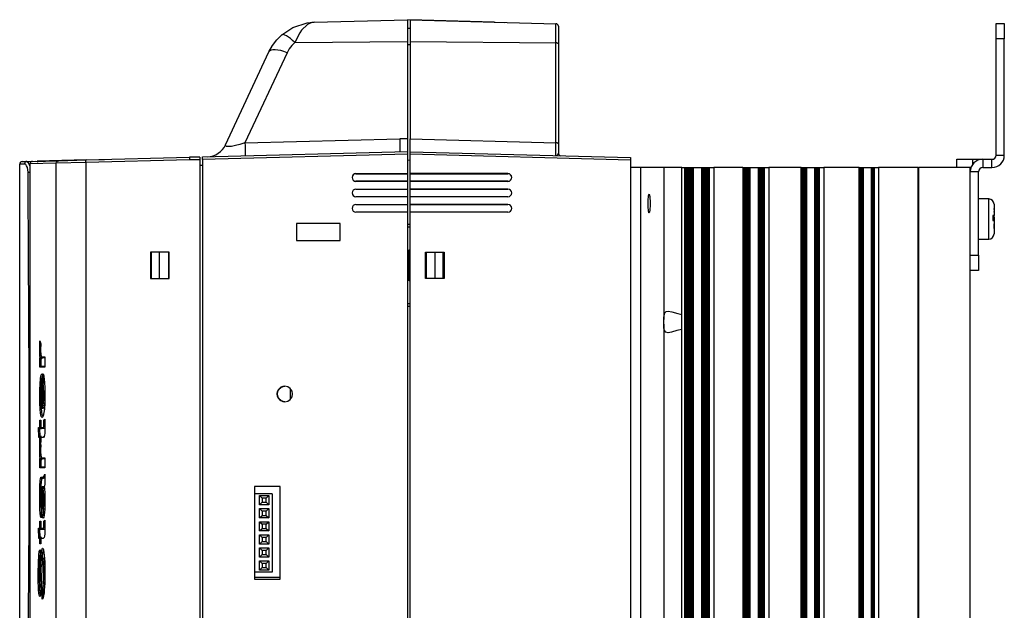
# Model space of a CAD drawing. Extents: x 59 to 422, y -194 to 264.
# Tile 12 of 12: x 231 to 422, y 150 to 264. Entities that reach past the tile are written whole.
import ezdxf

# ---------------------------------------------------------------- set-up
doc = ezdxf.new("R2010")
doc.units = 0
doc.layers.get('0').update_dxf_attribs({"linetype": 'CONTINUOUS'})

msp = doc.modelspace()

# ---------------------------------------------------------------- linework, layer by layer
at = {"color": 7, "linetype": 'CONTINUOUS'}
for p, q in [((288.31, 263.85), (306.4, 264.32)), ((306.4, 264.32), (306.4, 260.1)), ((309.2, 264.25), (306.4, 264.32)), ((306.9, 264.28), (335.21, 263.54)), ((306.9, 264.28), (306.9, 260.08)), ((309.2, 264.22), (309.2, 264.25)), ((323.22, 263.85), (309.2, 264.22)), ((306.4, 262.68), (306.9, 262.68)), ((323.22, 263.85), (325.2, 263.8)), ((335.21, 259.8), (335.21, 263.54)), ((335.7, 263.04), (335.7, 259.61)), ((420.7, 263.58), (422.3, 263.58)), ((420.7, 260.58), (420.7, 263.58)), ((422.3, 263.58), (422.3, 260.58)), ((284.52, 259.88), (306.4, 260.1)), ((306.4, 260.1), (306.4, 241.17)), ((306.9, 260.08), (335.21, 259.8)), ((306.9, 260.08), (306.9, 241.13)), ((422.3, 260.58), (420.7, 260.58)), ((420.7, 237.98), (420.7, 260.58)), ((422.3, 237.98), (422.3, 260.58)), ((306.4, 259.48), (306.9, 259.48)), ((335.21, 240.39), (335.21, 259.8)), ((335.7, 259.61), (335.7, 240.2)), ((271.08, 240), (279.51, 258.08)), ((283.03, 257.9), (274.85, 240.37)), ((274.85, 240.37), (304.9, 241.16)), ((306.4, 241.17), (304.9, 241.16)), ((304.9, 241.16), (304.9, 240.14)), ((306.4, 241.17), (306.4, 238.71)), ((306.9, 241.13), (335.21, 240.39)), ((306.9, 238.65), (306.9, 241.13)), ((304.9, 240.14), (304.9, 239.35)), ((304.9, 239.35), (304.9, 238.85)), ((335.7, 240.2), (335.7, 238.38)), ((243.97, 237.05), (264.1, 237.58)), ((244.1, 237.08), (247.1, 237.16)), ((247.1, 237.16), (247.1, 237.13)), ((247.1, 237.13), (247.59, 237.15)), ((266.1, 237.63), (264.1, 237.58)), ((266.1, 237.63), (266.1, 237.08)), ((266.6, 237.67), (306.4, 238.71)), ((306.4, 238.21), (266.6, 237.17)), ((266.6, 237.17), (266.6, 237.67)), ((266.6, 237.17), (266.6, 75.99)), ((304.9, 238.85), (304.9, 238.67)), ((306.4, 238.71), (306.4, 238.21)), ((306.4, 238.21), (306.4, 234.4)), ((306.9, 238.65), (349.7, 237.53)), ((306.9, 238.15), (306.9, 238.65)), ((306.9, 234.4), (306.9, 238.15)), ((349.7, 237.03), (306.9, 238.15)), ((349.7, 237.53), (349.7, 237.03)), ((413.1, 235.58), (413.1, 237.18)), ((413.1, 237.18), (416.1, 237.18)), ((416.1, 237.18), (418.1, 237.18)), ((416.1, 237.18), (416.1, 236.11)), ((418.1, 237.18), (418.1, 235.58)), ((418.1, 237.18), (419.9, 237.18)), ((419.9, 235.58), (419.9, 237.18)), ((420.7, 237.98), (422.3, 237.98)), ((231.1, 126.97), (231.1, 236.25)), ((231.59, 236.75), (232.5, 236.78)), ((232.5, 236.78), (234.12, 236.82)), ((238.2, 236.41), (233.1, 236.28)), ((233.1, 236.28), (233.1, 115.18)), ((233.59, 236.78), (238.68, 236.91)), ((244.1, 237.08), (234.52, 236.83)), ((234.52, 236.83), (234.53, 236.63)), ((243.97, 236.55), (238.2, 236.41)), ((238.2, 76.74), (238.2, 236.41)), ((238.68, 236.91), (243.97, 237.05)), ((264.1, 237.08), (243.97, 236.55)), ((243.97, 236.55), (243.97, 76.61)), ((244.1, 237.05), (244.1, 237.08)), ((266.1, 237.08), (264.1, 237.08)), ((266.1, 237.08), (266.1, 76.08)), ((266.6, 236.01), (266.1, 236)), ((306.4, 237.04), (306.9, 237.05)), ((349.7, 237.03), (349.7, 76.13)), ((351.7, 235.58), (349.7, 235.58)), ((351.7, 77.58), (351.7, 235.58)), ((356.16, 235.58), (351.7, 235.58)), ((356.16, 235.58), (356.16, 206.04)), ((359.66, 235.58), (356.16, 235.58)), ((359.66, 207.04), (359.66, 235.58)), ((359.66, 235.58), (360.18, 235.58)), ((360.18, 235.58), (360.18, 77.58)), ((360.18, 235.58), (360.36, 235.58)), ((360.36, 235.58), (360.36, 77.58)), ((360.36, 235.58), (360.53, 235.58)), ((360.53, 235.58), (360.53, 77.58)), ((360.53, 235.58), (360.71, 235.58)), ((360.71, 235.58), (360.71, 77.58)), ((360.71, 235.58), (360.88, 235.58)), ((360.88, 235.58), (360.88, 77.58)), ((360.88, 235.58), (361.06, 235.58)), ((361.06, 235.58), (361.06, 77.58)), ((361.06, 235.58), (361.23, 235.58)), ((361.23, 235.58), (361.23, 77.58)), ((361.23, 235.58), (361.4, 235.58)), ((361.4, 235.58), (361.4, 77.58)), ((361.4, 235.58), (361.58, 235.58)), ((361.58, 235.58), (361.58, 77.58)), ((361.58, 235.58), (361.83, 235.58)), ((361.83, 235.58), (361.83, 77.58)), ((361.83, 235.58), (361.88, 235.58)), ((361.88, 235.58), (361.88, 77.58)), ((361.88, 235.58), (363.47, 235.58)), ((363.47, 235.58), (363.47, 77.58)), ((363.47, 235.58), (363.77, 235.58)), ((363.77, 77.58), (363.77, 235.58)), ((363.77, 235.58), (363.91, 235.58)), ((363.91, 77.58), (363.91, 235.58)), ((363.91, 235.58), (364.08, 235.58)), ((364.08, 77.58), (364.08, 235.58)), ((364.08, 235.58), (364.26, 235.58)), ((364.26, 77.58), (364.26, 235.58)), ((364.26, 235.58), (364.43, 235.58)), ((364.43, 77.58), (364.43, 235.58)), ((364.43, 235.58), (364.61, 235.58)), ((364.61, 77.58), (364.61, 235.58)), ((364.61, 235.58), (364.78, 235.58)), ((364.78, 77.58), (364.78, 235.58)), ((364.78, 235.58), (364.95, 235.58)), ((364.95, 77.58), (364.95, 235.58)), ((364.95, 235.58), (365.08, 235.58)), ((365.08, 77.58), (365.08, 235.58)), ((365.08, 235.58), (365.92, 235.58)), ((365.92, 235.58), (365.92, 77.58)), ((371.53, 235.58), (365.92, 235.58)), ((371.53, 235.58), (371.53, 77.58)), ((371.53, 235.58), (371.71, 235.58)), ((371.71, 235.58), (371.71, 77.58)), ((371.71, 235.58), (371.88, 235.58)), ((371.88, 235.58), (371.88, 77.58)), ((371.88, 235.58), (372.06, 235.58)), ((372.06, 235.58), (372.06, 77.58)), ((372.06, 235.58), (372.23, 235.58)), ((372.23, 235.58), (372.23, 77.58)), ((372.23, 235.58), (372.4, 235.58)), ((372.4, 235.58), (372.4, 77.58)), ((372.4, 235.58), (372.58, 235.58)), ((372.58, 235.58), (372.58, 77.58)), ((372.58, 235.58), (372.83, 235.58)), ((372.83, 235.58), (372.83, 77.58)), ((372.83, 235.58), (372.88, 235.58)), ((372.88, 235.58), (372.88, 77.58)), ((372.88, 235.58), (374.47, 235.58)), ((374.47, 235.58), (374.47, 77.58)), ((374.47, 235.58), (374.77, 235.58)), ((374.77, 77.58), (374.77, 235.58)), ((374.77, 235.58), (374.91, 235.58)), ((374.91, 77.58), (374.91, 235.58)), ((374.91, 235.58), (375.08, 235.58)), ((375.08, 77.58), (375.08, 235.58)), ((375.08, 235.58), (375.26, 235.58)), ((375.26, 77.58), (375.26, 235.58)), ((375.26, 235.58), (375.43, 235.58)), ((375.43, 77.58), (375.43, 235.58)), ((375.43, 235.58), (375.61, 235.58)), ((375.61, 77.58), (375.61, 235.58)), ((375.61, 235.58), (375.74, 235.58)), ((375.74, 77.58), (375.74, 235.58)), ((375.74, 235.58), (376.58, 235.58)), ((376.58, 235.58), (376.58, 77.58)), ((382.84, 235.58), (376.58, 235.58)), ((382.84, 77.58), (382.84, 235.58)), ((382.88, 235.58), (382.84, 235.58)), ((382.88, 235.58), (382.88, 77.58)), ((382.88, 235.58), (383.06, 235.58)), ((383.06, 235.58), (383.06, 77.58)), ((383.06, 235.58), (383.23, 235.58)), ((383.23, 235.58), (383.23, 77.58)), ((383.23, 235.58), (383.4, 235.58)), ((383.4, 235.58), (383.4, 77.58)), ((383.4, 235.58), (383.58, 235.58)), ((383.58, 235.58), (383.58, 77.58)), ((383.58, 235.58), (383.83, 235.58)), ((383.83, 235.58), (383.83, 77.58)), ((383.83, 235.58), (383.88, 235.58)), ((383.88, 235.58), (383.88, 77.58)), ((383.88, 235.58), (385.47, 235.58)), ((385.47, 235.58), (385.47, 77.58)), ((385.47, 235.58), (385.77, 235.58)), ((385.77, 77.58), (385.77, 235.58)), ((385.77, 235.58), (385.91, 235.58)), ((385.91, 77.58), (385.91, 235.58)), ((385.91, 235.58), (386.08, 235.58)), ((386.08, 77.58), (386.08, 235.58)), ((386.08, 235.58), (386.26, 235.58)), ((386.26, 77.58), (386.26, 235.58)), ((386.26, 235.58), (386.4, 235.58)), ((386.4, 77.58), (386.4, 235.58)), ((386.4, 235.58), (387.24, 235.58)), ((387.24, 235.58), (387.24, 77.58)), ((394.1, 235.58), (387.24, 235.58)), ((394.1, 77.58), (394.1, 235.58)), ((394.1, 235.58), (394.23, 235.58)), ((394.23, 235.58), (394.23, 77.58)), ((394.23, 235.58), (394.4, 235.58)), ((394.4, 235.58), (394.4, 77.58)), ((394.4, 235.58), (394.58, 235.58)), ((394.58, 235.58), (394.58, 77.58)), ((394.58, 235.58), (394.83, 235.58)), ((394.83, 235.58), (394.83, 77.58)), ((394.83, 235.58), (394.88, 235.58)), ((394.88, 235.58), (394.88, 77.58)), ((394.88, 235.58), (396.47, 235.58)), ((396.47, 235.58), (396.47, 77.58)), ((396.47, 235.58), (396.77, 235.58)), ((396.77, 77.58), (396.77, 235.58)), ((396.77, 235.58), (396.91, 235.58)), ((396.91, 77.58), (396.91, 235.58)), ((396.91, 235.58), (397.06, 235.58)), ((397.06, 77.58), (397.06, 235.58)), ((397.06, 235.58), (397.89, 235.58)), ((397.89, 235.58), (397.89, 77.58)), ((405.54, 235.58), (397.89, 235.58)), ((405.54, 77.58), (405.54, 235.58)), ((405.54, 235.58), (405.7, 235.58)), ((405.7, 77.58), (405.7, 235.58)), ((415.7, 235.58), (405.7, 235.58)), ((415.7, 77.58), (415.7, 235.58)), ((415.84, 235.58), (415.7, 235.58)), ((418.1, 235.58), (419.9, 235.58)), ((296.4, 234.4), (306.4, 234.4)), ((296.4, 234.39), (296.4, 234.4)), ((296.4, 234.39), (306.4, 234.39)), ((306.4, 234.4), (306.4, 234.39)), ((306.4, 234.39), (306.4, 232.91)), ((325.9, 234.4), (306.9, 234.4)), ((306.9, 234.39), (306.9, 234.4)), ((306.9, 234.39), (325.9, 234.39)), ((306.9, 232.91), (306.9, 234.39)), ((325.9, 234.39), (325.9, 234.4)), ((417.3, 234.78), (415.7, 234.78)), ((415.7, 218.58), (415.7, 234.78)), ((417.3, 218.58), (417.3, 234.78)), ((296.4, 232.91), (296.4, 232.9)), ((306.4, 232.91), (296.4, 232.91)), ((306.4, 232.9), (296.4, 232.9)), ((296.4, 231.4), (306.4, 231.4)), ((296.4, 231.39), (296.4, 231.4)), ((296.4, 231.39), (306.4, 231.39)), ((306.4, 232.91), (306.4, 232.9)), ((306.4, 232.9), (306.4, 231.4)), ((306.4, 231.4), (306.4, 231.39)), ((306.4, 231.39), (306.4, 229.91)), ((306.9, 232.9), (306.9, 232.91)), ((325.9, 232.91), (306.9, 232.91)), ((306.9, 231.4), (306.9, 232.9)), ((325.9, 232.9), (306.9, 232.9)), ((325.9, 231.4), (306.9, 231.4)), ((306.9, 231.39), (306.9, 231.4)), ((306.9, 231.39), (325.9, 231.39)), ((306.9, 229.91), (306.9, 231.39)), ((325.9, 232.91), (325.9, 232.9)), ((325.9, 231.39), (325.9, 231.4)), ((296.4, 229.91), (296.4, 229.9)), ((306.4, 229.91), (296.4, 229.91)), ((306.4, 229.9), (296.4, 229.9)), ((306.4, 229.91), (306.4, 229.9)), ((306.4, 229.9), (306.4, 228.4)), ((306.9, 229.9), (306.9, 229.91)), ((325.9, 229.91), (306.9, 229.91)), ((306.9, 228.4), (306.9, 229.9)), ((325.9, 229.9), (306.9, 229.9)), ((325.9, 229.91), (325.9, 229.9)), ((419.3, 229.48), (417.3, 229.48)), ((419.3, 221.68), (419.3, 229.48)), ((296.4, 228.4), (306.4, 228.4)), ((296.4, 228.39), (296.4, 228.4)), ((296.4, 228.39), (306.4, 228.39)), ((306.4, 228.4), (306.4, 228.39)), ((306.4, 228.39), (306.4, 226.91)), ((325.9, 228.4), (306.9, 228.4)), ((306.9, 228.39), (306.9, 228.4)), ((306.9, 228.39), (325.9, 228.39)), ((306.9, 226.91), (306.9, 228.39)), ((325.9, 228.39), (325.9, 228.4)), ((420.3, 228.48), (420.3, 226.24)), ((420.3, 227.46), (420.3, 227.6)), ((296.4, 226.91), (296.4, 226.9)), ((306.4, 226.91), (296.4, 226.91)), ((306.4, 226.9), (296.4, 226.9)), ((306.4, 226.91), (306.4, 226.9)), ((306.4, 226.9), (306.4, 86.26)), ((306.9, 226.9), (306.9, 226.91)), ((325.9, 226.91), (306.9, 226.91)), ((306.9, 86.26), (306.9, 226.9)), ((325.9, 226.9), (306.9, 226.9)), ((325.9, 226.91), (325.9, 226.9)), ((420.07, 226.28), (420.07, 225.28)), ((420.07, 226.18), (420.3, 226.18)), ((420.07, 226.15), (420.3, 226.15)), ((420.07, 225.97), (420.3, 225.97)), ((420.3, 227.46), (420.3, 227.1)), ((420.3, 227.1), (420.3, 227.05)), ((420.3, 226.88), (420.3, 227.05)), ((420.3, 226.88), (420.3, 226.38)), ((420.3, 226.15), (420.3, 226.38)), ((420.3, 226.18), (420.3, 226.24)), ((420.3, 225.97), (420.3, 226.15)), ((420.3, 225.91), (420.3, 225.97)), ((420.3, 225.91), (420.3, 225.24)), ((293.34, 224.72), (284.84, 224.72)), ((284.84, 224.72), (284.84, 221.42)), ((293.34, 221.42), (293.34, 224.72)), ((306.4, 224.58), (306.9, 224.58)), ((306.4, 224.07), (306.9, 224.06)), ((420.3, 225.24), (420.3, 222.68)), ((420.3, 224.98), (420.3, 224.85)), ((420.3, 224.85), (420.3, 224.64)), ((420.3, 224.12), (420.3, 224.64)), ((420.3, 224.07), (420.3, 224.11)), ((420.3, 223.76), (420.3, 224.07)), ((420.3, 223.76), (420.3, 223.66)), ((284.84, 221.42), (293.34, 221.42)), ((417.3, 221.68), (419.3, 221.68)), ((260.1, 219.13), (256.5, 219.13)), ((256.5, 219.13), (256.5, 214.03)), ((256.7, 214.03), (256.7, 219.13)), ((258.2, 219.13), (258.2, 214.03)), ((260, 219.13), (260, 214.03)), ((260.1, 214.03), (260.1, 219.13)), ((306.7, 219.58), (306.9, 219.58)), ((306.7, 213.58), (306.7, 219.58)), ((306.9, 218.1), (306.7, 218.1)), ((309.9, 219.13), (313.5, 219.13)), ((309.9, 214.03), (309.9, 219.13)), ((310, 219.13), (310, 214.03)), ((311.8, 214.03), (311.8, 219.13)), ((313.3, 219.13), (313.3, 214.03)), ((313.5, 218.14), (313.3, 218.14)), ((313.5, 219.13), (313.5, 214.03)), ((415.7, 218.58), (417.3, 218.58)), ((417.3, 218.58), (417.3, 215.58)), ((306.7, 215.06), (306.9, 215.06)), ((313.3, 215.02), (313.5, 215.01)), ((417.3, 215.58), (415.7, 215.58)), ((256.5, 214.03), (260.1, 214.03)), ((306.9, 213.58), (306.7, 213.58)), ((313.5, 214.03), (309.9, 214.03)), ((306.9, 209.1), (306.4, 209.09)), ((306.9, 208.58), (306.4, 208.57)), ((359.66, 207.04), (359.7, 207.04)), ((359.7, 204.12), (359.7, 207.04)), ((356.16, 205.12), (356.16, 126.04)), ((359.7, 204.12), (359.66, 204.11)), ((359.66, 127.04), (359.66, 204.11)), ((235.04, 201.93), (235.21, 201.29)), ((235.2, 198.84), (235.19, 199.39)), ((235, 198.61), (235.08, 198.61)), ((235, 196.81), (235, 198.61)), ((235.22, 198.41), (235.2, 198.41)), ((235.2, 198.41), (235.2, 197.01)), ((235.2, 197.01), (235.22, 197.01)), ((235.34, 198.41), (235.22, 198.41)), ((235.22, 197.01), (235.97, 197.01)), ((235.27, 197.01), (235.27, 198.41)), ((235.33, 198.41), (235.34, 198.41)), ((235.39, 198.41), (235.34, 198.41)), ((235.43, 198.77), (235.97, 198.77)), ((235.97, 198.57), (235.63, 198.57)), ((235.97, 198.77), (235.97, 196.81)), ((235.97, 198.75), (235.97, 196.83)), ((235.97, 196.81), (235, 196.81)), ((235.52, 195.49), (235.52, 188.98)), ((235.52, 195.47), (235.52, 188.96)), ((235.63, 193.61), (235.65, 195.51)), ((235.34, 188.99), (235.34, 193.52)), ((235.84, 194.59), (235.83, 193.73)), ((235.83, 193.73), (235.84, 193.73)), ((235.9, 193.73), (235.84, 193.73)), ((283.7, 190.59), (283.7, 192.57)), ((235.54, 188.89), (235.54, 188.77)), ((235.54, 188.77), (235.56, 188.77)), ((235.61, 188.77), (235.56, 188.77)), ((235.61, 188.77), (235.61, 188.79)), ((235.7, 188.77), (235.72, 188.77)), ((235.75, 188.77), (235.72, 188.77)), ((235, 186.48), (235.18, 186.48)), ((235, 185.08), (235, 186.48)), ((235.18, 186.48), (235.18, 185.08)), ((235.18, 186.46), (235.18, 185.06)), ((235.78, 186.45), (235.97, 186.65)), ((234.72, 185.08), (235, 185.08)), ((234.82, 183.12), (234.72, 185.08)), ((234.95, 184.88), (234.93, 184.88)), ((234.93, 184.88), (235.01, 183.32)), ((235.22, 184.88), (234.95, 184.88)), ((235.08, 183.32), (235, 184.88)), ((235.18, 185.08), (235.67, 185.08)), ((235.2, 184.97), (235.2, 184.88)), ((235.2, 184.88), (235.22, 184.88)), ((235.27, 184.88), (235.22, 184.88)), ((235.27, 184.88), (235.27, 184.9)), ((235.87, 184.88), (235.36, 184.88)), ((235.92, 184.88), (235.87, 184.88)), ((235, 183.12), (234.82, 183.12)), ((235, 182.13), (235, 183.12)), ((235.03, 182.13), (235, 182.13)), ((235.01, 183.32), (235.03, 183.32)), ((235.03, 183.32), (235.22, 183.32)), ((235.18, 182.13), (235.06, 182.13)), ((235.06, 182.13), (235.2, 181.6)), ((235.12, 182.23), (235.18, 182.23)), ((235.18, 183.14), (235.18, 182.15)), ((235.18, 183.12), (235.18, 182.13)), ((235.67, 183.12), (235.18, 183.12)), ((235.22, 183.32), (235.2, 183.32)), ((235.2, 183.32), (235.2, 183.23)), ((235.27, 183.32), (235.22, 183.32)), ((235.27, 183.3), (235.27, 183.32)), ((235, 179.01), (235.08, 179.01)), ((235, 177.21), (235, 179.01)), ((235.22, 178.81), (235.2, 178.81)), ((235.2, 178.81), (235.2, 177.41)), ((235.34, 178.81), (235.22, 178.81)), ((235.27, 177.41), (235.27, 178.81)), ((235.33, 178.81), (235.34, 178.81)), ((235.39, 178.81), (235.34, 178.81)), ((235.43, 179.16), (235.97, 179.16)), ((235.97, 178.96), (235.63, 178.96)), ((235.97, 179.16), (235.97, 177.21)), ((235.97, 179.14), (235.97, 177.23)), ((235.97, 177.21), (235, 177.21)), ((235.2, 177.41), (235.22, 177.41)), ((235.22, 177.41), (235.97, 177.41)), ((235.97, 176.01), (235.97, 174.04)), ((235.97, 175.97), (235.97, 174.05)), ((235.33, 175.43), (235.52, 175.43)), ((235.39, 175.16), (235.39, 175.16)), ((235.44, 175.16), (235.39, 175.16)), ((235.72, 175.23), (235.53, 175.23)), ((235.77, 175.23), (235.72, 175.23)), ((235.56, 173.52), (235.51, 173.52)), ((235.54, 173.51), (235.52, 173.51)), ((235.52, 173.51), (235.52, 173.4)), ((235.53, 173.31), (235.52, 173.32)), ((235.59, 173.51), (235.54, 173.51)), ((235.7, 173.52), (235.68, 173.52)), ((235.68, 173.52), (235.73, 173.51)), ((235.74, 173.52), (235.7, 173.52)), ((235.78, 173.51), (235.73, 173.51)), ((235.73, 173.51), (235.73, 173.51)), ((235.78, 173.51), (235.74, 173.52)), ((235.85, 173.28), (235.85, 173.28)), ((276.7, 173.58), (276.7, 155.58)), ((281.7, 173.58), (276.7, 173.58)), ((280.1, 172.2), (276.7, 172.2)), ((280.1, 172.2), (280.1, 156.96)), ((281.7, 155.58), (281.7, 173.58)), ((277.69, 171.83), (279.49, 171.83)), ((277.69, 170.03), (277.69, 171.83)), ((278.19, 171.33), (277.69, 171.83)), ((277.69, 170.03), (278.19, 170.53)), ((278.99, 171.33), (278.19, 171.33)), ((278.19, 171.33), (278.19, 170.53)), ((278.19, 170.53), (278.99, 170.53)), ((278.99, 171.33), (279.49, 171.83)), ((278.99, 170.53), (278.99, 171.33)), ((279.49, 170.03), (278.99, 170.53)), ((279.49, 171.83), (279.49, 170.03)), ((235.3, 169.46), (235.28, 167.51)), ((235.92, 169.16), (235.87, 169.16)), ((235.87, 169.16), (235.87, 169.16)), ((279.49, 170.03), (277.69, 170.03)), ((277.69, 169.29), (279.49, 169.29)), ((277.69, 167.49), (277.69, 169.29)), ((277.69, 169.29), (278.19, 168.79)), ((278.99, 168.79), (278.19, 168.79)), ((278.19, 168.79), (278.19, 167.99)), ((278.99, 168.79), (279.49, 169.29)), ((278.99, 167.99), (278.99, 168.79)), ((279.49, 169.29), (279.49, 167.49)), ((235, 166.87), (235.18, 166.87)), ((235, 165.47), (235, 166.87)), ((235.18, 166.87), (235.18, 165.47)), ((235.18, 166.86), (235.18, 165.46)), ((235.78, 166.85), (235.97, 167.05)), ((277.69, 167.49), (278.19, 167.99)), ((279.49, 167.49), (277.69, 167.49)), ((277.69, 166.75), (279.49, 166.75)), ((277.69, 164.95), (277.69, 166.75)), ((277.69, 166.75), (278.19, 166.25)), ((278.19, 167.99), (278.99, 167.99)), ((278.99, 167.99), (279.49, 167.49)), ((278.99, 166.25), (279.49, 166.75)), ((279.49, 166.75), (279.49, 164.95)), ((234.72, 165.47), (235, 165.47)), ((234.82, 163.52), (234.72, 165.47)), ((234.95, 165.27), (234.93, 165.27)), ((234.93, 165.27), (235.01, 163.72)), ((235.22, 165.27), (234.95, 165.27)), ((235.08, 163.72), (235, 165.27)), ((235.18, 165.47), (235.67, 165.47)), ((235.2, 165.36), (235.2, 165.27)), ((235.2, 165.27), (235.22, 165.27)), ((235.27, 165.27), (235.22, 165.27)), ((235.27, 165.27), (235.27, 165.29)), ((235.87, 165.27), (235.36, 165.27)), ((235.92, 165.27), (235.87, 165.27)), ((277.69, 164.95), (278.19, 165.45)), ((279.49, 164.95), (277.69, 164.95)), ((278.99, 166.25), (278.19, 166.25)), ((278.19, 166.25), (278.19, 165.45)), ((278.19, 165.45), (278.99, 165.45)), ((278.99, 165.45), (278.99, 166.25)), ((278.99, 165.45), (279.49, 164.95)), ((235, 163.52), (234.82, 163.52)), ((235, 162.43), (235, 163.52)), ((235.01, 163.72), (235.03, 163.72)), ((235.03, 163.72), (235.22, 163.72)), ((235.18, 163.54), (235.18, 162.45)), ((235.18, 163.52), (235.18, 162.43)), ((235.67, 163.52), (235.18, 163.52)), ((235.22, 163.72), (235.2, 163.72)), ((235.2, 163.72), (235.2, 163.63)), ((235.27, 163.72), (235.22, 163.72)), ((235.27, 163.7), (235.27, 163.72)), ((277.69, 164.21), (279.49, 164.21)), ((277.69, 162.41), (277.69, 164.21)), ((277.69, 164.21), (278.19, 163.71)), ((277.69, 162.41), (278.19, 162.91)), ((278.99, 163.71), (278.19, 163.71)), ((278.19, 163.71), (278.19, 162.91)), ((278.19, 162.91), (278.99, 162.91)), ((278.99, 163.71), (279.49, 164.21)), ((278.99, 162.91), (278.99, 163.71)), ((278.99, 162.91), (279.49, 162.41)), ((279.49, 164.21), (279.49, 162.41)), ((235.18, 162.43), (235, 162.43)), ((235.06, 161.29), (235.06, 159.19)), ((235.06, 161.27), (235.06, 159.2)), ((279.49, 162.41), (277.69, 162.41)), ((277.69, 161.67), (279.49, 161.67)), ((277.69, 159.87), (277.69, 161.67)), ((277.69, 161.67), (278.19, 161.17)), ((278.99, 161.17), (278.19, 161.17)), ((278.19, 161.17), (278.19, 160.37)), ((278.99, 161.17), (279.49, 161.67)), ((278.99, 160.37), (278.99, 161.17)), ((279.49, 161.67), (279.49, 159.87)), ((235.44, 159.28), (235.44, 159.28)), ((235.82, 159.67), (235.77, 159.67)), ((235.77, 159.67), (235.77, 159.67)), ((277.69, 159.87), (278.19, 160.37)), ((279.49, 159.87), (277.69, 159.87)), ((277.69, 159.13), (279.49, 159.13)), ((277.69, 157.33), (277.69, 159.13)), ((277.69, 159.13), (278.19, 158.63)), ((278.19, 160.37), (278.99, 160.37)), ((278.99, 160.37), (279.49, 159.87)), ((278.99, 158.63), (279.49, 159.13)), ((279.49, 159.13), (279.49, 157.33)), ((280.1, 156.96), (276.7, 156.96)), ((277.69, 157.33), (278.19, 157.83)), ((279.49, 157.33), (277.69, 157.33)), ((278.99, 158.63), (278.19, 158.63)), ((278.19, 158.63), (278.19, 157.83)), ((278.19, 157.83), (278.99, 157.83)), ((278.99, 157.83), (278.99, 158.63)), ((278.99, 157.83), (279.49, 157.33)), ((276.7, 155.97), (281.7, 155.97)), ((276.7, 155.58), (281.7, 155.58)), ((235.25, 154.07), (235.2, 154.07)), ((235.2, 154.07), (235.2, 154.07)), ((235.29, 154.51), (235.29, 154.51)), ((235.47, 151.69), (235.47, 153.78)), ((235.68, 153.61), (235.66, 153.61)), ((235.66, 153.61), (235.66, 151.89)), ((235.74, 153.61), (235.68, 153.61))]:
    msp.add_line(p, q, dxfattribs=at)
at = {"color": 7, "linetype": 'CONTINUOUS', "flags": 128}
for points in [[(281.99, 261.38), (284.15, 262.82), (286.9, 263.71), (287.51, 263.79), (287.97, 263.83), (288.16, 263.84), (288.25, 263.84), (288.29, 263.85), (288.31, 263.85)], [(288.31, 263.85), (288.3, 263.85), (287.83, 263.78), (286.96, 263.38), (285.82, 262.26), (285.49, 261.79), (284.52, 259.88)], [(279.51, 258.08), (280.18, 259.29), (281.01, 260.4), (281.99, 261.38)], [(284.52, 259.88), (284.09, 260.28), (283.67, 260.64), (283.28, 260.94), (282.93, 261.17), (282.61, 261.34), (282.35, 261.43), (282.14, 261.44), (281.99, 261.38)], [(283.03, 257.9), (282.4, 258.12), (281.79, 258.3), (281.22, 258.41), (280.71, 258.47), (280.27, 258.46), (279.92, 258.39), (279.66, 258.26), (279.51, 258.08)], [(284.52, 259.88), (283.93, 259.29), (283.43, 258.63), (283.03, 257.9)], [(335.7, 259.61), (335.69, 259.65), (335.66, 259.69), (335.62, 259.72), (335.56, 259.75), (335.48, 259.77), (335.4, 259.79), (335.31, 259.8), (335.21, 259.8)], [(274.85, 240.37), (273.88, 240.07), (273, 239.85), (272.25, 239.7), (271.67, 239.65), (271.27, 239.68), (271.07, 239.8), (271.08, 240)], [(274.85, 240.37), (274.86, 239.84), (274.87, 239.36), (274.87, 238.93), (274.87, 238.57), (274.87, 238.27), (274.87, 238.06), (274.86, 237.93), (274.85, 237.89)], [(335.21, 237.91), (335.21, 237.98), (335.21, 238.21), (335.22, 238.58), (335.21, 239.08), (335.21, 239.69), (335.21, 240.39)], [(335.7, 240.2), (335.69, 240.24), (335.66, 240.27), (335.62, 240.3), (335.56, 240.33), (335.48, 240.36), (335.4, 240.37), (335.31, 240.38), (335.21, 240.39)], [(264.1, 237.58), (264.1, 237.54), (264.1, 237.43), (264.1, 237.27), (264.1, 237.08)], [(335.21, 237.91), (335.22, 237.91), (335.25, 237.91), (335.39, 237.94), (335.62, 238.14), (335.7, 238.38)], [(232.04, 236.27), (231.53, 236.26), (231.37, 236.26), (231.3, 236.26), (231.13, 236.25), (231.1, 236.25)], [(232.5, 236.78), (232.41, 236.77), (232.32, 236.74), (232.24, 236.69), (232.17, 236.63), (232.12, 236.55), (232.07, 236.46), (232.05, 236.37), (232.04, 236.27)], [(232.74, 234.66), (232.7, 235.13), (232.6, 235.56), (232.45, 235.91), (232.26, 236.17), (232.04, 236.27)], [(232.5, 236.78), (232.71, 236.63), (232.89, 236.29), (233.04, 235.82), (233.1, 235.46)], [(238.2, 236.41), (238.21, 236.51), (238.24, 236.6), (238.28, 236.69), (238.34, 236.76), (238.41, 236.82), (238.5, 236.87), (238.59, 236.9), (238.68, 236.91)], [(243.97, 236.55), (243.97, 236.65), (243.97, 236.74), (243.97, 236.83), (243.97, 236.9), (243.97, 236.97), (243.97, 237.01), (243.97, 237.04), (243.97, 237.05)], [(232.72, 86.7), (232.71, 92.97), (232.69, 99.16), (232.67, 105.19), (232.64, 113.79), (232.65, 122.26), (232.69, 130.75), (232.75, 139.42), (232.83, 148.4), (232.88, 157.55), (232.92, 166.82), (232.93, 176.16), (232.93, 185.94), (232.92, 195.68), (232.88, 205.32), (232.8, 220.03), (232.78, 223.66), (232.77, 227.28), (232.76, 230.92), (232.74, 234.66)], [(233.1, 234.64), (233.04, 234.64), (232.98, 234.64), (232.92, 234.64), (232.86, 234.65), (232.81, 234.65), (232.77, 234.65), (232.74, 234.66)], [(353.14, 228.58), (353.14, 228.89), (353.15, 229.19), (353.16, 229.48), (353.18, 229.74), (353.21, 229.96), (353.23, 230.14), (353.26, 230.27), (353.3, 230.35), (353.33, 230.38), (353.36, 230.35), (353.39, 230.27), (353.42, 230.14), (353.45, 229.96), (353.47, 229.74), (353.49, 229.48), (353.51, 229.19), (353.51, 228.89), (353.52, 228.58), (353.51, 228.27), (353.51, 227.96), (353.49, 227.68), (353.47, 227.42), (353.45, 227.2), (353.42, 227.02), (353.39, 226.89), (353.36, 226.81), (353.33, 226.78), (353.3, 226.81), (353.26, 226.89), (353.23, 227.02), (353.21, 227.2), (353.18, 227.42), (353.16, 227.68), (353.15, 227.96), (353.14, 228.27), (353.14, 228.58)], [(420.3, 226.24), (420.29, 226.25), (420.23, 226.26), (420.07, 226.28)], [(420.07, 225.88), (420.09, 225.88), (420.25, 225.89), (420.3, 225.91)], [(420.07, 225.28), (420.13, 225.28), (420.23, 225.27), (420.3, 225.25), (420.3, 225.24)], [(356.16, 206.04), (356.17, 206.32), (356.23, 206.92), (356.38, 207.36), (356.63, 207.61), (357, 207.68), (357.71, 207.56), (358.89, 207.2), (359.66, 207.04)], [(356.16, 205.12), (356.16, 205.42), (356.16, 205.73), (356.16, 206.04)], [(359.66, 204.11), (358.69, 203.9), (357.69, 203.6), (357.01, 203.48), (356.6, 203.57), (356.33, 203.89), (356.21, 204.36), (356.17, 204.95), (356.16, 205.12)], [(234.99, 200.22), (234.99, 200.58), (235, 201.03), (235.01, 201.42), (235.03, 201.79), (235.04, 201.93)], [(235.21, 201.29), (235.19, 200.96), (235.18, 200.91), (235.17, 200.63), (235.16, 200.32), (235.16, 200.16)], [(235.08, 198.61), (235.03, 199), (235, 199.56), (234.99, 200.15), (234.99, 200.22)], [(234.99, 200.22), (234.99, 200.22), (234.99, 200.22), (235.02, 200.22), (235.06, 200.22), (235.12, 200.22), (235.19, 200.22)], [(235.16, 200.16), (235.16, 200.14), (235.17, 199.77), (235.19, 199.45), (235.23, 199.12), (235.26, 199)], [(235.24, 199.07), (235.28, 198.72), (235.33, 198.41)], [(235.26, 199), (235.28, 198.94), (235.34, 198.82), (235.39, 198.78), (235.43, 198.77)], [(235.28, 198.91), (235.3, 198.84), (235.48, 198.61), (235.55, 198.59)], [(235, 198.61), (235, 198.61), (235.01, 198.58), (235.05, 198.5), (235.1, 198.45), (235.15, 198.43), (235.2, 198.41)], [(235, 196.81), (235, 196.81), (235.01, 196.85), (235.05, 196.93), (235.1, 196.97), (235.15, 197), (235.2, 197.01)], [(235.08, 198.61), (235.08, 198.61), (235.11, 198.54), (235.22, 198.45), (235.28, 198.42), (235.31, 198.42), (235.33, 198.41)], [(235.39, 198.41), (235.34, 198.74), (235.33, 198.8)], [(235.63, 198.57), (235.57, 198.58), (235.51, 198.61), (235.46, 198.66), (235.44, 198.72), (235.43, 198.74), (235.43, 198.77)], [(235.97, 198.77), (235.97, 198.77), (235.97, 198.75)], [(234.99, 191.31), (235, 192.29), (235.05, 193.53), (235.13, 194.52), (235.15, 194.68), (235.28, 195.27), (235.46, 195.5)], [(235.52, 195.13), (235.48, 195.08), (235.35, 194.51), (235.33, 194.36), (235.25, 193.42), (235.23, 193.04)], [(235.46, 195.5), (235.47, 195.5), (235.48, 195.5), (235.5, 195.49), (235.52, 195.49)], [(235.46, 195.5), (235.46, 195.48), (235.47, 195.46), (235.49, 195.39), (235.52, 195.36)], [(235.52, 195.49), (235.52, 195.49), (235.52, 195.47)], [(235.65, 195.51), (235.77, 195.08), (235.88, 194.33), (235.91, 193.96), (235.97, 192.65), (235.99, 191.39)], [(235.97, 196.81), (235.97, 196.81), (235.97, 196.83)], [(235.34, 193.52), (235.29, 193.39), (235.23, 193.03)], [(235.32, 193.48), (235.35, 193.92), (235.44, 194.68), (235.52, 195.01)], [(235.54, 193.74), (235.48, 193.73), (235.44, 193.7), (235.39, 193.65), (235.34, 193.55), (235.34, 193.52), (235.34, 193.52)], [(235.83, 193.73), (235.77, 193.72), (235.72, 193.7), (235.67, 193.68), (235.64, 193.64), (235.63, 193.61), (235.63, 193.61)], [(235.78, 191.42), (235.78, 191.9), (235.75, 192.69), (235.71, 193.19), (235.63, 193.61)], [(235.47, 187.01), (235.29, 187.23), (235.16, 187.82), (235.07, 188.63), (235.01, 189.77), (234.99, 191.05), (234.99, 191.31)], [(234.99, 191.31), (234.99, 191.31), (234.99, 191.31), (235.02, 191.31), (235.06, 191.31), (235.12, 191.31), (235.16, 191.31)], [(235.23, 193.03), (235.23, 193.02), (235.18, 192.4), (235.18, 192.24), (235.16, 191.3)], [(235.16, 191.3), (235.16, 190.83), (235.19, 190.12), (235.23, 189.51), (235.28, 189.14), (235.34, 188.99)], [(235.99, 191.39), (235.96, 189.77), (235.89, 188.63), (235.81, 187.95), (235.67, 187.29), (235.61, 187.14), (235.47, 187.01)], [(235.52, 188.98), (235.59, 189.09), (235.67, 189.42), (235.72, 189.79), (235.76, 190.41), (235.78, 191.14), (235.78, 191.42)], [(235.98, 191.42), (235.98, 191.12), (235.96, 190.33), (235.92, 189.65), (235.87, 189.26), (235.79, 188.9), (235.7, 188.77)], [(235.98, 191.42), (235.92, 191.42), (235.86, 191.42), (235.81, 191.42), (235.79, 191.42), (235.78, 191.42), (235.78, 191.42)], [(282.59, 190.08), (282.25, 190.12), (281.79, 190.31), (281.41, 190.65), (281.17, 191.09), (281.09, 191.59), (281.18, 192.08), (281.42, 192.52), (281.8, 192.86), (282.27, 193.04), (282.59, 193.08)], [(282.59, 190.08), (283.16, 190.19), (283.65, 190.52), (283.98, 191), (284.09, 191.58), (283.98, 192.15), (283.65, 192.64), (283.16, 192.96), (282.59, 193.08)], [(235.23, 189.51), (235.27, 188.76), (235.36, 187.98), (235.49, 187.42), (235.67, 187.21), (235.67, 187.21), (235.67, 187.21)], [(235.72, 187.21), (235.54, 187.43), (235.42, 187.99), (235.32, 188.96), (235.32, 189.04)], [(235.54, 188.77), (235.48, 188.78), (235.44, 188.81), (235.38, 188.86), (235.34, 188.95), (235.34, 188.99), (235.34, 188.99)], [(235.52, 188.98), (235.52, 188.98), (235.53, 188.91), (235.56, 188.84), (235.61, 188.79), (235.65, 188.77), (235.7, 188.77)], [(235, 186.48), (235, 186.48), (235.01, 186.44), (235.05, 186.36), (235.1, 186.31), (235.15, 186.29), (235.18, 186.28)], [(235.18, 186.48), (235.18, 186.48), (235.18, 186.46)], [(235.67, 185.08), (235.69, 185.08), (235.72, 185.09), (235.75, 185.12), (235.76, 185.17), (235.76, 185.18), (235.77, 185.27), (235.78, 185.39), (235.78, 185.67)], [(235.78, 185.67), (235.78, 185.79), (235.78, 185.96), (235.78, 186.12), (235.78, 186.28), (235.78, 186.45)], [(235.98, 186.28), (235.92, 186.29), (235.87, 186.31), (235.82, 186.36), (235.78, 186.43), (235.78, 186.45), (235.78, 186.45)], [(235.98, 185.67), (235.92, 185.67), (235.86, 185.67), (235.81, 185.67), (235.79, 185.67), (235.78, 185.67), (235.78, 185.67)], [(235.97, 186.65), (235.98, 186.26), (235.98, 186.23), (235.98, 185.92), (235.99, 185.63), (235.99, 185.33)], [(234.72, 185.08), (234.72, 185.08), (234.74, 185.02), (234.8, 184.94), (234.85, 184.9), (234.89, 184.88), (234.93, 184.88)], [(235, 185.08), (235, 185.07), (235.01, 185.04), (235.05, 184.96), (235.1, 184.91), (235.15, 184.89), (235.2, 184.88)], [(235.18, 185.08), (235.18, 185.07), (235.18, 185.01), (235.22, 184.94), (235.26, 184.9), (235.3, 184.88), (235.36, 184.88)], [(235.99, 185.33), (235.98, 184.56), (235.95, 183.98), (235.91, 183.54), (235.86, 183.29), (235.75, 183.14), (235.67, 183.12)], [(235.87, 184.88), (235.81, 184.89), (235.75, 184.92), (235.7, 184.97), (235.68, 185.03), (235.68, 185.04), (235.67, 185.08)], [(235.98, 185.31), (235.97, 185.16), (235.96, 185.02), (235.96, 185), (235.95, 184.93), (235.92, 184.89), (235.88, 184.88), (235.87, 184.88)], [(234.82, 183.12), (234.82, 183.12), (234.83, 183.18), (234.86, 183.24), (234.91, 183.28), (234.96, 183.31), (235.01, 183.32)], [(234.99, 180.62), (234.99, 180.95), (235, 181.42), (235.02, 181.84), (235.03, 182.13)], [(235, 183.12), (235, 183.12), (235.01, 183.16), (235.05, 183.23), (235.1, 183.28), (235.15, 183.31), (235.2, 183.32)], [(235, 182.13), (235, 182.13), (235.01, 182.15), (235.04, 182.2), (235.08, 182.22), (235.12, 182.23)], [(235.03, 182.13), (235.03, 182.13), (235.05, 182.17)], [(235.36, 183.32), (235.3, 183.31), (235.26, 183.3), (235.22, 183.26), (235.18, 183.19), (235.18, 183.12), (235.18, 183.12)], [(235.18, 182.15), (235.18, 182.13), (235.18, 182.13)], [(235.87, 183.32), (235.8, 183.31), (235.74, 183.28), (235.7, 183.23), (235.67, 183.12)], [(235.08, 179.01), (235.03, 179.4), (235, 179.95), (234.99, 180.54), (234.99, 180.62)], [(235.19, 180.62), (235.12, 180.62), (235.06, 180.62), (235.02, 180.62), (234.99, 180.62), (234.99, 180.62), (234.99, 180.62)], [(235.2, 181.6), (235.19, 181.37), (235.17, 181.07), (235.16, 180.76), (235.16, 180.56)], [(235.16, 180.56), (235.16, 180.54), (235.17, 180.17), (235.19, 179.85), (235.23, 179.52), (235.26, 179.4)], [(235.2, 178.81), (235.15, 178.82), (235.1, 178.85), (235.05, 178.9), (235.01, 178.97), (235, 179.01), (235, 179.01)], [(235.33, 178.81), (235.31, 178.81), (235.28, 178.82), (235.22, 178.84), (235.11, 178.94), (235.08, 179.01), (235.08, 179.01)], [(235.24, 179.47), (235.28, 179.12), (235.33, 178.81)], [(235.26, 179.4), (235.28, 179.34), (235.34, 179.22), (235.39, 179.18), (235.43, 179.16)], [(235.28, 179.31), (235.3, 179.24), (235.48, 179.01), (235.55, 178.99)], [(235.39, 178.81), (235.34, 179.13), (235.33, 179.2)], [(235.63, 178.96), (235.57, 178.98), (235.51, 179.01), (235.46, 179.06), (235.44, 179.12), (235.43, 179.14), (235.43, 179.16)], [(235.97, 179.14), (235.97, 179.16), (235.97, 179.16)], [(235.2, 177.41), (235.15, 177.4), (235.1, 177.37), (235.05, 177.32), (235.01, 177.24), (235, 177.21), (235, 177.21)], [(235.52, 175.43), (235.56, 175.43), (235.68, 175.45), (235.79, 175.51), (235.94, 175.88), (235.97, 176.01)], [(235.97, 177.23), (235.97, 177.21), (235.97, 177.21)], [(235.97, 176.01), (235.97, 176.01), (235.97, 175.97)], [(234.99, 171.78), (234.99, 172.55), (235.02, 173.73), (235.07, 174.69), (235.13, 175.12), (235.19, 175.35)], [(235.19, 175.35), (235.21, 175.39), (235.26, 175.42), (235.29, 175.43), (235.33, 175.43)], [(235.19, 175.35), (235.19, 175.34), (235.2, 175.31), (235.22, 175.25), (235.27, 175.2), (235.32, 175.17), (235.39, 175.16)], [(235.39, 175.16), (235.39, 175.16), (235.32, 174.94), (235.27, 174.55), (235.22, 173.66), (235.2, 172.98)], [(235.28, 173.33), (235.29, 173.89), (235.33, 174.5), (235.38, 174.94), (235.44, 175.16)], [(235.33, 175.43), (235.33, 175.38), (235.36, 175.33), (235.4, 175.28), (235.46, 175.24), (235.53, 175.23)], [(235.53, 175.23), (235.49, 175.23), (235.46, 175.22), (235.41, 175.19), (235.39, 175.16), (235.39, 175.16)], [(235.44, 175.16), (235.51, 175.22), (235.54, 175.23), (235.58, 175.23)], [(235.52, 175.43), (235.53, 175.39), (235.55, 175.33), (235.6, 175.28), (235.66, 175.24), (235.72, 175.23)], [(235.97, 175.3), (235.88, 175.25), (235.76, 175.23), (235.72, 175.23)], [(235.97, 174.04), (235.95, 173.92), (235.93, 173.79), (235.89, 173.65), (235.86, 173.55)], [(235.97, 174.04), (235.97, 174.04), (235.97, 174.05), (235.97, 174.05)], [(235.2, 172.99), (235.19, 172.77), (235.17, 172.31), (235.16, 171.78), (235.16, 171.5)], [(235.31, 173.32), (235.29, 173.31), (235.25, 173.27), (235.22, 173.13), (235.2, 172.99)], [(235.5, 173.52), (235.44, 173.51), (235.38, 173.48), (235.34, 173.43), (235.31, 173.36), (235.31, 173.34), (235.31, 173.32)], [(235.33, 173.32), (235.33, 173.32), (235.32, 173.32), (235.31, 173.32)], [(235.52, 173.51), (235.46, 173.5), (235.41, 173.47), (235.37, 173.43), (235.34, 173.37), (235.33, 173.32), (235.33, 173.32)], [(235.37, 170.92), (235.37, 171.27), (235.35, 172.21), (235.34, 172.87), (235.33, 173.32)], [(235.5, 173.52), (235.5, 173.52), (235.51, 173.52), (235.51, 173.52)], [(235.51, 173.52), (235.52, 173.52), (235.52, 173.52), (235.54, 173.51), (235.54, 173.51)], [(235.68, 173.52), (235.64, 173.51), (235.6, 173.5), (235.56, 173.47), (235.52, 173.4), (235.52, 173.32), (235.52, 173.32)], [(235.52, 173.32), (235.52, 173.04), (235.54, 172.43), (235.55, 171.82), (235.56, 171.21)], [(235.53, 173.31), (235.56, 173.41), (235.56, 173.42), (235.61, 173.47), (235.67, 173.5), (235.73, 173.51)], [(235.65, 173.11), (235.63, 173.2), (235.6, 173.27), (235.53, 173.31)], [(235.59, 173.51), (235.57, 173.52), (235.56, 173.52), (235.56, 173.52)], [(235.65, 173.11), (235.66, 173.11), (235.66, 173.13), (235.68, 173.19), (235.73, 173.24), (235.79, 173.27), (235.85, 173.28)], [(235.78, 170.87), (235.78, 171.28), (235.76, 171.94), (235.71, 172.72), (235.65, 173.11)], [(235.73, 173.51), (235.74, 173.51), (235.79, 173.47), (235.83, 173.39), (235.85, 173.28), (235.85, 173.28)], [(235.86, 173.55), (235.89, 173.18), (235.95, 172.29), (235.98, 171.41), (235.99, 170.51)], [(235.28, 167.51), (235.17, 167.86), (235.1, 168.37), (235.04, 169.1), (235, 170.63), (234.99, 171.38), (234.99, 171.78)], [(234.99, 171.78), (234.99, 171.78), (234.99, 171.78), (235.02, 171.78), (235.06, 171.78), (235.12, 171.78), (235.19, 171.78)], [(235.16, 171.5), (235.16, 170.96), (235.18, 170.2), (235.21, 169.89), (235.26, 169.6), (235.3, 169.46)], [(235.57, 170.95), (235.51, 170.95), (235.45, 170.94), (235.4, 170.93), (235.38, 170.93), (235.37, 170.92)], [(235.4, 169.61), (235.39, 169.78), (235.38, 170.27), (235.38, 170.61), (235.37, 170.92)], [(235.56, 171.21), (235.57, 170.41), (235.59, 169.88), (235.61, 169.62), (235.64, 169.44), (235.67, 169.37), (235.67, 169.36)], [(235.67, 169.36), (235.67, 169.36), (235.7, 169.41), (235.73, 169.54), (235.76, 169.81), (235.78, 170.38), (235.78, 170.87)], [(235.99, 170.51), (235.97, 169.33), (235.93, 168.51), (235.88, 168.06), (235.8, 167.61), (235.71, 167.42), (235.68, 167.41)], [(235.78, 170.87), (235.78, 170.87), (235.79, 170.87), (235.81, 170.87), (235.86, 170.87), (235.92, 170.87), (235.98, 170.87)], [(235.22, 169.8), (235.24, 169.19), (235.29, 168.57)], [(235.6, 169.67), (235.53, 169.66), (235.47, 169.65), (235.43, 169.64), (235.4, 169.62), (235.4, 169.62), (235.4, 169.61)], [(235.68, 167.41), (235.61, 167.5), (235.52, 167.87), (235.5, 168.03), (235.43, 168.84), (235.4, 169.61)], [(235.6, 169.67), (235.63, 168.94), (235.7, 168.18), (235.72, 168.04), (235.8, 167.69), (235.88, 167.61), (235.88, 167.61)], [(235.87, 169.16), (235.81, 169.18), (235.75, 169.21), (235.7, 169.26), (235.68, 169.32), (235.67, 169.35), (235.67, 169.36)], [(235.83, 167.79), (235.76, 168.21), (235.7, 168.86), (235.68, 169.36)], [(235, 166.87), (235, 166.87), (235.01, 166.84), (235.05, 166.76), (235.1, 166.71), (235.15, 166.69), (235.18, 166.68)], [(235.18, 166.87), (235.18, 166.87), (235.18, 166.86)], [(235.78, 166.07), (235.78, 166.18), (235.78, 166.36), (235.78, 166.52), (235.78, 166.68), (235.78, 166.85)], [(235.98, 166.68), (235.92, 166.69), (235.87, 166.71), (235.82, 166.75), (235.78, 166.82), (235.78, 166.85), (235.78, 166.85)], [(235.97, 167.05), (235.98, 166.66), (235.98, 166.63), (235.98, 166.32), (235.99, 166.03), (235.99, 165.73)], [(234.72, 165.47), (234.72, 165.47), (234.74, 165.42), (234.8, 165.34), (234.85, 165.3), (234.89, 165.28), (234.93, 165.27)], [(235, 165.47), (235, 165.47), (235.01, 165.44), (235.05, 165.36), (235.1, 165.31), (235.15, 165.29), (235.2, 165.27)], [(235.18, 165.47), (235.18, 165.47), (235.18, 165.41), (235.22, 165.34), (235.26, 165.3), (235.3, 165.28), (235.36, 165.27)], [(235.67, 165.47), (235.69, 165.47), (235.72, 165.49), (235.75, 165.52), (235.76, 165.57), (235.76, 165.58), (235.77, 165.67), (235.78, 165.79), (235.78, 166.07)], [(235.99, 165.73), (235.98, 164.95), (235.95, 164.38), (235.91, 163.93), (235.86, 163.69), (235.75, 163.53), (235.67, 163.52)], [(235.67, 165.47), (235.68, 165.44), (235.68, 165.43), (235.7, 165.37), (235.75, 165.32), (235.81, 165.29), (235.87, 165.27)], [(235.78, 166.07), (235.78, 166.07), (235.79, 166.07), (235.81, 166.07), (235.86, 166.06), (235.92, 166.06), (235.98, 166.06)], [(235.98, 165.7), (235.97, 165.55), (235.96, 165.42), (235.96, 165.4), (235.95, 165.32), (235.92, 165.29), (235.88, 165.27), (235.87, 165.27)], [(234.82, 163.52), (234.82, 163.52), (234.83, 163.58), (234.86, 163.64), (234.91, 163.68), (234.96, 163.71), (235.01, 163.72)], [(235.2, 163.72), (235.15, 163.7), (235.1, 163.68), (235.05, 163.63), (235.01, 163.55), (235, 163.52), (235, 163.52)], [(235.18, 162.62), (235.15, 162.62), (235.1, 162.59), (235.05, 162.54), (235.01, 162.46), (235, 162.43), (235, 162.43)], [(235.36, 163.72), (235.3, 163.71), (235.26, 163.69), (235.22, 163.65), (235.18, 163.59), (235.18, 163.52), (235.18, 163.52)], [(234.7, 156.57), (234.7, 156.64), (234.74, 158.96), (234.79, 160.05), (234.82, 160.34), (234.91, 160.98), (235.02, 161.26), (235.06, 161.29)], [(235.06, 161.27), (235.06, 161.29), (235.06, 161.29)], [(235.18, 162.45), (235.18, 162.43), (235.18, 162.43)], [(235.25, 159.36), (235.28, 160.07), (235.36, 160.94), (235.47, 161.47), (235.56, 161.58), (235.57, 161.58)], [(235.76, 161.38), (235.76, 161.38), (235.67, 161.28), (235.56, 160.78), (235.48, 159.96), (235.44, 159.28)], [(235.51, 159.28), (235.56, 160.12), (235.63, 160.82), (235.73, 161.27), (235.8, 161.36)], [(235.57, 161.58), (235.68, 161.42), (235.8, 160.86), (235.88, 160.16), (235.95, 158.93), (235.98, 157.47), (235.99, 156.98)], [(235.06, 159.19), (234.99, 159.05), (234.93, 158.78), (234.9, 158.37), (234.87, 157.6), (234.86, 156.88), (234.86, 156.64)], [(235.06, 160.44), (235.02, 160.19), (234.99, 159.92), (234.94, 158.89), (234.93, 158.76)], [(235.02, 159.11), (235.04, 159.69), (235.06, 159.86)], [(235.09, 154.65), (235.13, 155.43), (235.17, 156.89), (235.23, 158.97), (235.25, 159.36)], [(235.25, 159.36), (235.25, 159.35), (235.25, 159.35), (235.28, 159.32), (235.32, 159.3), (235.38, 159.29), (235.44, 159.28)], [(235.57, 159.47), (235.56, 159.47), (235.52, 159.37), (235.48, 159.15), (235.44, 158.66), (235.42, 158.3)], [(235.77, 159.67), (235.71, 159.66), (235.65, 159.63), (235.6, 159.58), (235.58, 159.52), (235.57, 159.48), (235.57, 159.47)], [(235.78, 156.9), (235.77, 157.92), (235.74, 158.61), (235.7, 159.03), (235.64, 159.35), (235.57, 159.47)], [(235.77, 159.67), (235.77, 159.67), (235.84, 159.54), (235.9, 159.18), (235.93, 158.72), (235.97, 157.97), (235.98, 156.9)], [(235.42, 158.3), (235.39, 157.38), (235.36, 156.2), (235.33, 155.08), (235.29, 154.06)], [(235.99, 156.98), (235.95, 154.78), (235.88, 153.48), (235.82, 152.91), (235.67, 152.03), (235.52, 151.71), (235.47, 151.69)], [(235.47, 153.78), (235.57, 153.95), (235.65, 154.28), (235.71, 154.78), (235.76, 155.72), (235.78, 156.74), (235.78, 156.9)], [(235.98, 156.9), (235.98, 156.73), (235.96, 155.65), (235.91, 154.65), (235.85, 154.11), (235.77, 153.76), (235.68, 153.61)], [(235.78, 156.9), (235.78, 156.9), (235.79, 156.9), (235.81, 156.9), (235.86, 156.9), (235.92, 156.9), (235.98, 156.9)], [(235.01, 152.16), (234.93, 152.3), (234.84, 152.78), (234.77, 153.56), (234.75, 153.85), (234.71, 155.3), (234.7, 156.57)], [(234.9, 156.57), (234.83, 156.57), (234.77, 156.57), (234.73, 156.57), (234.7, 156.57), (234.7, 156.57), (234.7, 156.57)], [(234.86, 156.64), (234.86, 155.97), (234.88, 155.2), (234.89, 155.01), (234.93, 154.53), (234.97, 154.33), (235, 154.27)], [(234.94, 154.49), (234.95, 153.95), (234.97, 153.67), (235.04, 152.95), (235.13, 152.49), (235.13, 152.48)], [(235, 154.27), (235.01, 154.28), (235.04, 154.32), (235.06, 154.42), (235.09, 154.59), (235.09, 154.65)], [(235, 154.27), (235, 154.26), (235.01, 154.23), (235.03, 154.17), (235.08, 154.12), (235.14, 154.08), (235.2, 154.07)], [(235.29, 154.06), (235.25, 153.43), (235.18, 152.7), (235.09, 152.28), (235.01, 152.16)], [(235.16, 152.6), (235.07, 153.17), (235.03, 153.84)], [(235.09, 154.65), (235.09, 154.64), (235.1, 154.63), (235.12, 154.58), (235.17, 154.54), (235.22, 154.52), (235.29, 154.51)], [(235.29, 154.51), (235.29, 154.51), (235.28, 154.44), (235.26, 154.24), (235.24, 154.12), (235.21, 154.08), (235.2, 154.07)], [(235.47, 153.78), (235.47, 153.78), (235.47, 153.76), (235.51, 153.69), (235.56, 153.64), (235.61, 153.62), (235.66, 153.61)]]:
    msp.add_lwpolyline(points, dxfattribs=at)
at = {"color": 7, "linetype": 'CONTINUOUS'}
for centre, radius, start, end in [((335.2, 263.04), 0.5, 0, 88.5), ((267.45, 241.69), 4, 271.5, 335), ((336.2, 238.38), 0.5, 180, 268.5), ((418.1, 234.78), 2.4, 90, 180), ((419.9, 237.98), 2.4, 270, 0), ((419.9, 237.98), 0.8, 270, 0), ((231.6, 236.25), 0.5, 91.5, 180), ((233.6, 236.28), 0.5, 91.5, 177.2283), ((418.1, 234.78), 0.8, 90, 180), ((296.4, 233.65), 0.75, 90, 270), ((296.4, 233.65), 0.741, 90, 270), ((325.9, 233.65), 0.75, 270, 90), ((325.9, 233.65), 0.741, 270, 90), ((296.4, 230.65), 0.75, 90, 270), ((296.4, 230.65), 0.741, 90, 270), ((325.9, 230.65), 0.75, 270, 90), ((325.9, 230.65), 0.741, 270, 90), ((419.3, 228.48), 1, 0, 90), ((296.4, 227.65), 0.75, 90, 270), ((296.4, 227.65), 0.741, 90, 270), ((325.9, 227.65), 0.75, 270, 90), ((325.9, 227.65), 0.741, 270, 90), ((419.3, 222.68), 1, 270, 360), ((282.59, 191.58), 1.5, 89.9979, 270.0021)]:
    msp.add_arc(centre, radius, start, end, dxfattribs=at)

doc.saveas('drawing.dxf')
